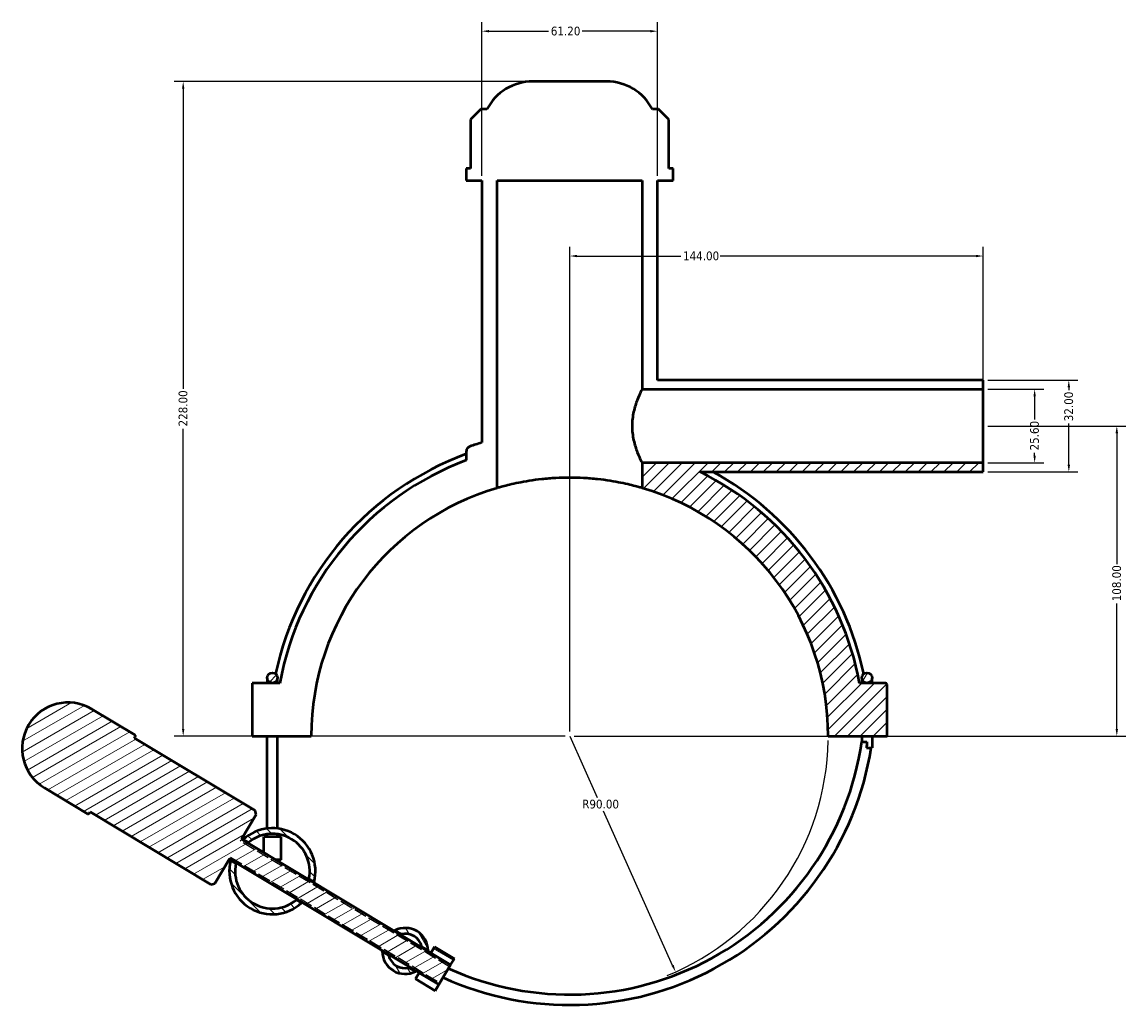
# Model space of a CAD drawing. Header units: millimetres. Extents: x 0 to 1104, y -8 to 1347.
# Tile 5 of 6: x 331 to 715, y 1005 to 1347. Entities that reach past the tile are written whole.
import ezdxf

# ---------------------------------------------------------------- set-up
doc = ezdxf.new("R2010")
doc.units = ezdxf.units.MM
doc.linetypes.add('DASHED', pattern=[0.2067, 0.1654, -0.0413])
for name, color, linetype, lineweight in [('Dimension (ANSI)', 7, 'Continuous', 25), ('Hatch (ANSI)', 7, 'Continuous', 18), ('Hidden Narrow (ANSI)', 7, 'DASHED', 25), ('Visible (ANSI)', 7, 'Continuous', 50)]:
    doc.layers.add(name, color=color, linetype=linetype, lineweight=lineweight)
doc.styles.add('Note Text (ANSI)', font='tahoma.ttf')
doc.dimstyles.new('Default - mm (ANSI)', dxfattribs={"dimtxt": 3.048, "dimasz": 2.5, "dimexe": 3.175, "dimexo": 1.6002, "dimgap": 0.8, "dimtad": 0, "dimtoh": 1, "dimrnd": 1e-08, "dimzin": 4, "dimdsep": 46, "dimtxsty": 'Note Text (ANSI)', "dimcen": 0.09, "dimdle": 10, "dimclrd": 256, "dimclre": 256, "dimclrt": 256, "dimadec": 1, "dimazin": 1, "dimtfac": 1, "dimtofl": 0, "dimtmove": 0, "dimatfit": 3, "dimfxl": 1, "dimtolj": 1, "dimtzin": 4, "dimlwd": -1, "dimlwe": -1, "dimarcsym": 0})

# ---------------------------------------------------------------- blocks, each defined once
blk = doc.blocks.new('*D7')
at = {"layer": 'Defpoints', "color": 0, "transparency": 16777216}
for p in [(521.18, 1098.27), (558.05, 1016.17)]:
    blk.add_point(p, dxfattribs=at)
at = {"layer": 'Dimension (ANSI)', "transparency": 16777216}
for p, q in [((521.18, 1098.27), (530.75, 1076.94)), ((557.02, 1018.45), (532.9, 1072.17))]:
    blk.add_line(p, q, dxfattribs=at)
blk.add_arc((521.18, 1098.27), 90, 292.1643, 359.0131, dxfattribs=at)
blk.add_solid([(557.4, 1018.62), (556.64, 1018.28), (558.05, 1016.17)], dxfattribs=at)
at = {"layer": 'Dimension (ANSI)', "transparency": 16777216, "insert": (525.55, 1076.14), "char_height": 3.048, "attachment_point": 1, "style": 'Note Text (ANSI)'}
blk.add_mtext('\\A1;R90.00', dxfattribs=at)
blk = doc.blocks.new('*D8')
at = {"layer": 'Defpoints', "color": 0, "transparency": 16777216}
for p in [(665.18, 1206.27), (521.18, 1098.27), (711.66, 1098.27)]:
    blk.add_point(p, dxfattribs=at)
at = {"layer": 'Dimension (ANSI)', "transparency": 16777216}
for p, q in [((666.78, 1206.27), (714.83, 1206.27)), ((711.66, 1203.77), (711.66, 1158.11)), ((711.66, 1100.77), (711.66, 1144.43)), ((522.78, 1098.27), (714.83, 1098.27))]:
    blk.add_line(p, q, dxfattribs=at)
for points in [[(711.24, 1203.77), (712.08, 1203.77), (711.66, 1206.27)], [(711.24, 1100.77), (712.08, 1100.77), (711.66, 1098.27)]]:
    blk.add_solid(points, dxfattribs=at)
at = {"layer": 'Dimension (ANSI)', "transparency": 16777216, "insert": (710.07, 1145.23), "char_height": 3.048, "attachment_point": 1, "rotation": 90, "style": 'Note Text (ANSI)'}
blk.add_mtext('\\A1;108.00', dxfattribs=at)
blk = doc.blocks.new('*D9')
at = {"layer": 'Defpoints', "color": 0, "transparency": 16777216}
for p in [(665.18, 1219.07), (665.18, 1193.47), (683.05, 1193.47)]:
    blk.add_point(p, dxfattribs=at)
at = {"layer": 'Dimension (ANSI)', "transparency": 16777216}
for p, q in [((666.78, 1219.07), (686.23, 1219.07)), ((683.05, 1216.57), (683.05, 1208.59)), ((683.05, 1195.97), (683.05, 1196.96)), ((666.78, 1193.47), (686.23, 1193.47))]:
    blk.add_line(p, q, dxfattribs=at)
for points in [[(682.63, 1216.57), (683.47, 1216.57), (683.05, 1219.07)], [(682.63, 1195.97), (683.47, 1195.97), (683.05, 1193.47)]]:
    blk.add_solid(points, dxfattribs=at)
at = {"layer": 'Dimension (ANSI)', "transparency": 16777216, "insert": (681.46, 1197.76), "char_height": 3.048, "attachment_point": 1, "rotation": 90, "style": 'Note Text (ANSI)'}
blk.add_mtext('\\A1;25.60', dxfattribs=at)
blk = doc.blocks.new('*D10')
at = {"layer": 'Defpoints', "color": 0, "transparency": 16777216}
for p in [(665.18, 1222.27), (694.95, 1222.27), (665.18, 1190.27)]:
    blk.add_point(p, dxfattribs=at)
at = {"layer": 'Dimension (ANSI)', "transparency": 16777216}
for p, q in [((666.78, 1222.27), (698.13, 1222.27)), ((694.95, 1219.77), (694.95, 1218.79)), ((694.95, 1192.77), (694.95, 1207.13)), ((666.78, 1190.27), (698.13, 1190.27))]:
    blk.add_line(p, q, dxfattribs=at)
for points in [[(694.54, 1219.77), (695.37, 1219.77), (694.95, 1222.27)], [(694.54, 1192.77), (695.37, 1192.77), (694.95, 1190.27)]]:
    blk.add_solid(points, dxfattribs=at)
at = {"layer": 'Dimension (ANSI)', "transparency": 16777216, "insert": (693.37, 1207.93), "char_height": 3.048, "attachment_point": 1, "rotation": 90, "style": 'Note Text (ANSI)'}
blk.add_mtext('\\A1;32.00', dxfattribs=at)
blk = doc.blocks.new('*D11')
at = {"layer": 'Defpoints', "color": 0, "transparency": 16777216}
for p in [(490.58, 1343.77), (490.58, 1291.77), (551.78, 1291.77)]:
    blk.add_point(p, dxfattribs=at)
at = {"layer": 'Dimension (ANSI)', "transparency": 16777216}
for p, q in [((490.58, 1293.37), (490.58, 1346.94)), ((551.78, 1293.37), (551.78, 1346.94)), ((493.08, 1343.77), (513.81, 1343.77)), ((549.28, 1343.77), (525.49, 1343.77))]:
    blk.add_line(p, q, dxfattribs=at)
for points in [[(493.08, 1344.18), (493.08, 1343.35), (490.58, 1343.77)], [(549.28, 1344.18), (549.28, 1343.35), (551.78, 1343.77)]]:
    blk.add_solid(points, dxfattribs=at)
at = {"layer": 'Dimension (ANSI)', "transparency": 16777216, "insert": (514.61, 1345.35), "char_height": 3.048, "attachment_point": 1, "style": 'Note Text (ANSI)'}
blk.add_mtext('\\A1;61.20', dxfattribs=at)
blk = doc.blocks.new('*D12')
at = {"layer": 'Defpoints', "color": 0, "transparency": 16777216}
for p in [(508.33, 1326.27), (386.62, 1098.27), (521.18, 1098.27)]:
    blk.add_point(p, dxfattribs=at)
at = {"layer": 'Dimension (ANSI)', "transparency": 16777216}
for p, q in [((506.73, 1326.27), (383.44, 1326.27)), ((386.62, 1323.77), (386.62, 1219.23)), ((386.62, 1100.77), (386.62, 1205.31)), ((519.58, 1098.27), (383.44, 1098.27))]:
    blk.add_line(p, q, dxfattribs=at)
for points in [[(386.2, 1323.77), (387.03, 1323.77), (386.62, 1326.27)], [(386.2, 1100.77), (387.03, 1100.77), (386.62, 1098.27)]]:
    blk.add_solid(points, dxfattribs=at)
at = {"layer": 'Dimension (ANSI)', "transparency": 16777216, "insert": (385.02, 1206.11), "char_height": 3.048, "attachment_point": 1, "rotation": 90, "style": 'Note Text (ANSI)'}
blk.add_mtext('\\A1;228.00', dxfattribs=at)
blk = doc.blocks.new('*D13')
at = {"layer": 'Defpoints', "color": 0, "transparency": 16777216}
for p in [(521.18, 1265.47), (665.18, 1219.07), (521.18, 1098.27)]:
    blk.add_point(p, dxfattribs=at)
at = {"layer": 'Dimension (ANSI)', "transparency": 16777216}
for p, q in [((521.18, 1099.87), (521.18, 1268.64)), ((665.18, 1220.67), (665.18, 1268.64)), ((523.68, 1265.47), (559.84, 1265.47)), ((662.68, 1265.47), (573.52, 1265.47))]:
    blk.add_line(p, q, dxfattribs=at)
for points in [[(523.68, 1265.88), (523.68, 1265.05), (521.18, 1265.47)], [(662.68, 1265.88), (662.68, 1265.05), (665.18, 1265.47)]]:
    blk.add_solid(points, dxfattribs=at)
at = {"layer": 'Dimension (ANSI)', "transparency": 16777216, "insert": (560.64, 1267.05), "char_height": 3.048, "attachment_point": 1, "style": 'Note Text (ANSI)'}
blk.add_mtext('\\A1;144.00', dxfattribs=at)

msp = doc.modelspace()

# ---------------------------------------------------------------- hatches: boundary and pattern name
at = {"layer": 'Hatch (ANSI)'}
h = msp.add_hatch(dxfattribs=at)
h.set_pattern_fill('ANSI31', color=256, scale=25.4, style=0)
h.set_pattern_definition([(45, (0, 0), (-2.245064, 2.245064), [])])
edge = h.paths.add_edge_path()
edge.add_ellipse((631.176, 1116.267), major_axis=(0, 0.5), ratio=1, start_angle=270, end_angle=360)
edge.add_line((631.176, 1116.767), (622.094, 1116.767))
edge.add_ellipse((521.176, 1098.267), major_axis=(-18.5, 100.918), ratio=1, start_angle=270, end_angle=323.33791)
edge.add_line((566.594, 1190.267), (665.176, 1190.267))
edge.add_line((665.176, 1190.267), (665.176, 1193.467))
edge.add_line((665.176, 1193.467), (546.376, 1193.467))
edge.add_line((546.376, 1193.467), (546.376, 1184.667))
edge.add_ellipse((521.176, 1098.267), major_axis=(86.4, -25.2), ratio=1, start_angle=16.29204, end_angle=90, ccw=False)
edge.add_line((611.176, 1098.317), (631.676, 1098.317))
edge.add_line((631.676, 1098.317), (631.676, 1116.267))
edge = h.paths.add_edge_path()
edge.add_ellipse((417.676, 1118.567), major_axis=(0, 1.8), ratio=1, start_angle=0, end_angle=360)
h = msp.add_hatch(dxfattribs=at)
h.set_pattern_fill('ANSI31', color=256, scale=25.4, angle=14.99998, style=0)
h.set_pattern_definition([(59.99998, (0, 0), (-2.74963, 1.587501), [])])
edge = h.paths.add_edge_path()
edge.add_ellipse((624.676, 1118.567), major_axis=(0, 1.8), ratio=1, start_angle=0, end_angle=360)
h = msp.add_hatch(dxfattribs=at)
h.set_pattern_fill('ANSI31', color=256, scale=25.4, angle=-14.99998, style=0)
h.set_pattern_definition([(30.00002, (0, 0), (-1.587501, 2.74963), [])])
edge = h.paths.add_edge_path()
edge.add_line((396.236, 1046.618), (397.608, 1046.96))
edge.add_line((397.608, 1046.96), (402.758, 1055.532))
edge.add_line((402.758, 1055.532), (468.76, 1015.874))
edge.add_line((468.76, 1015.874), (475.618, 1011.753))
edge.add_line((475.618, 1011.753), (479.738, 1018.611))
edge.add_line((479.738, 1018.611), (472.881, 1022.731))
edge.add_line((472.881, 1022.731), (406.879, 1062.389))
edge.add_line((406.879, 1062.389), (412.029, 1070.961))
edge.add_line((412.029, 1070.961), (411.687, 1072.333))
edge.add_line((411.687, 1072.333), (369.686, 1097.57))
edge.add_line((369.686, 1097.57), (369.943, 1097.998))
edge.add_ellipse((369.515, 1098.256), major_axis=(0.258, 0.429), ratio=1, start_angle=270, end_angle=360)
edge.add_line((369.772, 1098.684), (354.772, 1107.698))
edge.add_ellipse((346.531, 1093.983), major_axis=(8.241, 13.715), ratio=1, start_angle=0, end_angle=180)
edge.add_line((338.291, 1080.268), (353.291, 1071.255))
edge.add_ellipse((353.549, 1071.684), major_axis=(0.429, -0.258), ratio=1, start_angle=270, end_angle=360)
edge.add_line((353.977, 1071.426), (354.235, 1071.855))
edge.add_line((354.235, 1071.855), (396.236, 1046.618))
h = msp.add_hatch(dxfattribs=at)
h.set_pattern_fill('ANSI31', color=256, scale=25.4, angle=90.00021, style=0)
h.set_pattern_definition([(135.0002, (0, 0), (-2.245056, -2.245072), [])])
edge = h.paths.add_edge_path()
edge.add_line((404.956, 1053.919), (403.157, 1055.001))
edge.add_ellipse((417.676, 1051.235), major_axis=(-14.52, 3.766), ratio=1, start_angle=0, end_angle=147.0815)
edge.add_line((427.818, 1040.183), (426.018, 1041.264))
edge.add_ellipse((417.676, 1051.235), major_axis=(-9.971, -8.342), ratio=1, start_angle=308.16425, end_angle=450, ccw=False)
edge = h.paths.add_edge_path()
edge.add_line((407.534, 1062.287), (409.334, 1061.205))
edge.add_ellipse((417.676, 1051.235), major_axis=(9.971, 8.342), ratio=1, start_angle=308.16425, end_angle=450, ccw=False)
edge.add_line((430.396, 1048.55), (432.196, 1047.469))
edge.add_ellipse((417.676, 1051.235), major_axis=(3.766, 14.52), ratio=1, start_angle=270, end_angle=417.0815)
h = msp.add_hatch(dxfattribs=at)
h.set_pattern_fill('ANSI31', color=256, scale=25.4, angle=75.00018, style=0)
h.set_pattern_definition([(120.00018, (0, 0), (-2.749626, -1.587508), [])])
edge = h.paths.add_edge_path()
edge.add_line((469.72, 1024.922), (471.9, 1023.612))
edge.add_ellipse((463.901, 1023.46), major_axis=(-0.152, 7.999), ratio=1, start_angle=270, end_angle=385.8201)
edge.add_line((460.28, 1030.594), (462.46, 1029.284))
edge.add_ellipse((463.901, 1023.46), major_axis=(5.824, 1.441), ratio=1, start_angle=0.19894, end_angle=90, ccw=False)
edge = h.paths.add_edge_path()
edge.add_line((465.342, 1017.636), (467.522, 1016.326))
edge.add_ellipse((463.901, 1023.46), major_axis=(0.152, -7.999), ratio=1, start_angle=270, end_angle=385.8201, ccw=False)
edge.add_line((455.903, 1023.308), (458.082, 1021.998))
edge.add_ellipse((463.901, 1023.46), major_axis=(-5.824, -1.441), ratio=1, start_angle=0.19894, end_angle=90)
h = msp.add_hatch(dxfattribs=at)
h.set_pattern_fill('ANSI31', color=256, scale=25.4, angle=105.00025, style=0)
h.set_pattern_definition([(150.00025, (0, 0), (-1.587488, -2.7496375), [])])
h.paths.add_polyline_path([(472.881, 1022.731), (479.738, 1018.611), (481.023, 1020.75), (474.166, 1024.87)])
h.paths.add_polyline_path([(475.618, 1011.753), (468.76, 1015.874), (467.475, 1013.735), (474.333, 1009.615)])

# ---------------------------------------------------------------- linework, layer by layer
at = {"layer": 'Hidden Narrow (ANSI)', "ltscale": 1.416994}
for p, q in [((406.879, 1062.389), (406.496, 1061.751)), ((402.758, 1055.532), (403.142, 1056.169))]:
    msp.add_line(p, q, dxfattribs=at)
at = {"layer": 'Hidden Narrow (ANSI)', "ltscale": 27.414932}
for p, q in [((479.355, 1017.973), (406.496, 1061.751)), ((403.142, 1056.169), (476.001, 1012.391))]:
    msp.add_line(p, q, dxfattribs=at)
at = {"layer": 'Visible (ANSI)'}
for p, q in [((534.025, 1326.267), (508.327, 1326.267)), ((490.259, 1316.607), (486.659, 1313.007)), ((492.376, 1316.607), (490.259, 1316.607)), ((552.093, 1316.607), (549.976, 1316.607)), ((555.693, 1313.007), (552.093, 1316.607)), ((486.659, 1313.007), (486.659, 1295.907)), ((555.693, 1295.907), (555.693, 1313.007)), ((486.659, 1295.907), (485.176, 1295.907)), ((485.176, 1295.907), (485.176, 1291.767)), ((557.176, 1295.907), (555.693, 1295.907)), ((557.176, 1291.767), (557.176, 1295.907)), ((485.176, 1291.767), (490.576, 1291.767)), ((490.576, 1291.767), (490.576, 1200.489)), ((495.976, 1184.667), (495.976, 1291.767)), ((495.976, 1291.767), (546.376, 1291.767)), ((546.376, 1291.767), (546.376, 1219.067)), ((551.776, 1222.267), (551.776, 1291.767)), ((551.776, 1291.767), (557.176, 1291.767)), ((665.176, 1222.267), (551.776, 1222.267)), ((665.176, 1219.067), (665.176, 1222.267)), ((546.376, 1219.067), (665.176, 1219.067)), ((665.176, 1193.467), (665.176, 1219.067)), ((485.176, 1197.44), (485.176, 1194.344)), ((665.176, 1193.467), (546.376, 1193.467)), ((546.376, 1193.467), (546.376, 1184.667)), ((665.176, 1190.267), (665.176, 1193.467)), ((566.594, 1190.267), (665.176, 1190.267)), ((415.876, 1118.567), (415.876, 1116.767)), ((419.476, 1116.767), (419.476, 1118.567)), ((622.876, 1118.567), (622.876, 1116.767)), ((626.476, 1116.767), (626.476, 1118.567)), ((417.676, 1116.767), (410.676, 1116.767)), ((410.676, 1116.767), (410.676, 1098.317)), ((420.258, 1116.767), (417.676, 1116.767)), ((631.176, 1116.767), (622.094, 1116.767)), ((631.676, 1098.317), (631.676, 1116.267)), ((369.772, 1098.684), (354.772, 1107.698)), ((369.686, 1097.57), (369.943, 1097.998)), ((411.687, 1072.333), (369.686, 1097.57)), ((410.676, 1098.317), (431.176, 1098.317)), ((415.876, 1066.126), (415.876, 1098.317)), ((419.476, 1066.126), (419.476, 1098.317)), ((611.176, 1098.317), (631.676, 1098.317)), ((622.876, 1098.317), (622.876, 1096.375)), ((626.476, 1098.317), (626.476, 1094.206)), ((624.521, 1094.206), (626.476, 1094.206)), ((338.291, 1080.268), (353.291, 1071.255)), ((412.029, 1070.961), (411.687, 1072.333)), ((353.977, 1071.426), (354.235, 1071.855)), ((354.235, 1071.855), (396.236, 1046.618)), ((406.879, 1062.389), (412.029, 1070.961)), ((479.738, 1018.611), (406.879, 1062.389)), ((407.534, 1062.287), (409.334, 1061.205)), ((420.676, 1063.235), (414.676, 1063.235)), ((414.676, 1057.704), (414.676, 1063.235)), ((415.876, 1063.235), (415.876, 1064.11)), ((419.476, 1063.235), (419.476, 1064.11)), ((420.676, 1055.235), (420.676, 1063.235)), ((397.608, 1046.96), (402.758, 1055.532)), ((402.758, 1055.532), (475.618, 1011.753)), ((404.956, 1053.919), (403.157, 1055.001)), ((420.676, 1055.235), (418.785, 1055.235)), ((396.236, 1046.618), (397.608, 1046.96)), ((430.396, 1048.55), (432.196, 1047.469)), ((427.818, 1040.183), (426.018, 1041.264)), ((460.28, 1030.594), (462.46, 1029.284)), ((455.903, 1023.308), (458.082, 1021.998)), ((469.72, 1024.922), (471.9, 1023.612)), ((474.166, 1024.87), (472.881, 1022.731)), ((472.881, 1022.731), (479.738, 1018.611)), ((481.023, 1020.75), (474.166, 1024.87)), ((475.618, 1011.753), (479.738, 1018.611)), ((479.738, 1018.611), (481.023, 1020.75)), ((465.342, 1017.636), (467.522, 1016.326)), ((468.76, 1015.874), (467.475, 1013.735)), ((475.618, 1011.753), (468.76, 1015.874)), ((467.475, 1013.735), (474.333, 1009.615)), ((474.333, 1009.615), (475.618, 1011.753))]:
    msp.add_line(p, q, dxfattribs=at)
for centre in [(417.676, 1118.567), (624.676, 1118.567)]:
    msp.add_circle(centre, 1.8, dxfattribs=at)
for centre, radius, start, end in [((508.327, 1308.267), 18, 90, 152.39759), ((534.025, 1308.267), 18, 27.60241, 90), ((521.176, 1098.267), 106.704, 106.66496, 109.02692), ((521.176, 1098.267), 104.652, 110.1206, 168.02926), ((521.176, 1098.267), 102.6, 110.54098, 169.61207), ((521.176, 1098.267), 102.6, 10.38793, 63.72584), ((521.176, 1098.267), 104.652, 11.97074, 61.53448), ((521.176, 1098.267), 90, 106.2602, 179.96817), ((521.176, 1098.267), 90, 0.03183, 73.7398), ((631.176, 1116.267), 0.5, 0, 90), ((346.531, 1093.983), 16, 59, 239), ((369.515, 1098.256), 0.5, 329, 59), ((521.176, 1111.015), 102.748, 245.74756, 351.80839), ((521.176, 1111.015), 106.348, 245.51814, 350.90599), ((353.549, 1071.684), 0.5, 239, 329), ((417.676, 1051.235), 15, 345.45925, 132.54075), ((417.676, 1051.235), 13, 348.08212, 129.91788), ((417.676, 1051.235), 15, 165.45925, 312.54075), ((417.676, 1051.235), 13, 168.08212, 309.91788), ((463.901, 1023.46), 8, 1.08995, 116.91005), ((463.901, 1023.46), 6, 14.09947, 103.90053), ((463.901, 1023.46), 8, 181.08995, 296.91005), ((463.901, 1023.46), 6, 194.09947, 283.90053)]:
    msp.add_arc(centre, radius, start, end, dxfattribs=at)
for points, knots in [([(546.376, 1219.067), (546.376, 1219.067), (546.335, 1218.987), (546.169, 1218.656), (546.044, 1218.404), (545.573, 1217.417), (545.125, 1216.436), (544.263, 1214.196), (543.787, 1212.778), (543.264, 1210.422), (543.122, 1209.599), (542.931, 1207.932), (542.883, 1207.089), (542.883, 1206.267)], [5.9086284, 5.9086284, 5.9086284, 5.9086284, 6.15446, 6.15446, 6.4002916, 6.4002916, 6.8919549, 6.8919549, 7.385063, 7.385063, 7.6316171, 7.6316171, 7.8781711, 7.8781711, 7.8781711, 7.8781711]), ([(542.883, 1206.267), (542.883, 1205.445), (542.931, 1204.602), (543.122, 1202.935), (543.264, 1202.112), (543.787, 1199.756), (544.263, 1198.337), (545.125, 1196.098), (545.573, 1195.117), (546.044, 1194.13), (546.169, 1193.878), (546.335, 1193.547), (546.376, 1193.467), (546.376, 1193.467)], [0, 0, 0, 0, 0.2465541, 0.2465541, 0.4931081, 0.4931081, 0.9862162, 0.9862162, 1.4778795, 1.4778795, 1.7237111, 1.7237111, 1.9695428, 1.9695428, 1.9695428, 1.9695428]), ([(486.389, 1199.141), (486.259, 1199.096), (486.134, 1199.036), (485.9, 1198.889), (485.792, 1198.802), (485.53, 1198.537), (485.4, 1198.34), (485.222, 1197.906), (485.176, 1197.674), (485.176, 1197.44)], [-0.22350099, -0.22350099, -0.22350099, -0.22350099, -0.1820665, -0.1820665, -0.14063201, -0.14063201, -0.07031601, -0.07031601, 0, 0, 0, 0]), ([(546.376, 1184.667), (546.376, 1184.667), (546.223, 1184.712), (545.581, 1184.896), (545.092, 1185.034), (543.804, 1185.379), (543.003, 1185.585), (541.156, 1186.026), (540.109, 1186.26), (537.881, 1186.71), (536.623, 1186.942), (533.879, 1187.377), (532.394, 1187.579), (529.292, 1187.914), (527.673, 1188.047), (524.41, 1188.224), (522.767, 1188.267), (519.585, 1188.267), (517.942, 1188.224), (514.68, 1188.047), (513.06, 1187.914), (509.958, 1187.579), (508.473, 1187.377), (505.73, 1186.942), (504.471, 1186.71), (502.243, 1186.26), (501.196, 1186.026), (499.349, 1185.585), (498.548, 1185.379), (497.26, 1185.034), (496.771, 1184.896), (496.129, 1184.712), (495.976, 1184.667), (495.976, 1184.667)], [7.6382396, 7.6382396, 7.6382396, 7.6382396, 8.115683, 8.115683, 8.5931263, 8.5931263, 9.0705696, 9.0705696, 9.5480129, 9.5480129, 10.0253496, 10.0253496, 10.5026862, 10.5026862, 10.9800228, 10.9800228, 11.4573595, 11.4573595, 11.9346961, 11.9346961, 12.4120327, 12.4120327, 12.8893694, 12.8893694, 13.366706, 13.366706, 13.8441493, 13.8441493, 14.3215926, 14.3215926, 14.799036, 14.799036, 15.2764793, 15.2764793, 15.2764793, 15.2764793]), ([(622.876, 1096.375), (622.876, 1096.375), (622.876, 1096.375), (622.88, 1096.375), (622.929, 1096.371), (623.111, 1096.358), (623.243, 1096.349), (623.573, 1096.325), (623.769, 1096.311), (624.192, 1096.281), (624.415, 1096.265), (624.653, 1096.249), (624.664, 1096.248), (624.676, 1096.247)], [0.28048835, 0.28048835, 0.28048835, 0.28048835, 0.2832116, 0.2832116, 0.35324327, 0.35324327, 0.42304843, 0.42304843, 0.49300467, 0.49300467, 0.56092842, 0.56092842, 0.56445628, 0.56445628, 0.56445628, 0.56445628]), ([(624.676, 1096.247), (624.676, 1096.244), (624.676, 1096.241), (624.627, 1095.561), (624.576, 1094.883), (624.521, 1094.206)], [-0.00090914, -0.00090914, -0.00090914, -0.00090914, 0, 0, 0.20368859, 0.20368859, 0.20368859, 0.20368859]), ([(460.023, 1030.457), (460.03, 1030.461), (460.038, 1030.466), (460.197, 1030.553), (460.28, 1030.594), (460.28, 1030.594)], [2.58405597, 2.58405597, 2.58405597, 2.58405597, 2.59113763, 2.59113763, 2.73255572, 2.73255572, 2.73255572, 2.73255572]), ([(462.46, 1029.284), (462.46, 1029.284), (462.454, 1029.283), (462.431, 1029.277), (462.413, 1029.273), (462.341, 1029.254), (462.269, 1029.235), (462.163, 1029.203), (462.146, 1029.197), (462.128, 1029.192)], [2.71285319, 2.71285319, 2.71285319, 2.71285319, 2.74554579, 2.74554579, 2.77904175, 2.77904175, 2.84804552, 2.84804552, 2.86067755, 2.86067755, 2.86067755, 2.86067755]), ([(455.903, 1023.308), (455.903, 1023.308), (455.9, 1023.38), (455.901, 1023.542), (455.902, 1023.57), (455.902, 1023.6)], [1.36555176, 1.36555176, 1.36555176, 1.36555176, 1.49060044, 1.49060044, 1.51410017, 1.51410017, 1.51410017, 1.51410017]), ([(458.007, 1022.335), (458.037, 1022.178), (458.065, 1022.068), (458.08, 1022.006), (458.082, 1021.998), (458.082, 1021.998)], [3.9215224, 3.9215224, 3.9215224, 3.9215224, 4.03293446, 4.03293446, 4.07159792, 4.07159792, 4.07159792, 4.07159792]), ([(469.795, 1024.585), (469.774, 1024.691), (469.755, 1024.776), (469.728, 1024.892), (469.72, 1024.922), (469.72, 1024.922)], [1.40333324, 1.40333324, 1.40333324, 1.40333324, 1.47990954, 1.47990954, 1.55748292, 1.55748292, 1.55748292, 1.55748292]), ([(471.9, 1023.612), (471.9, 1023.612), (471.9, 1023.606), (471.9, 1023.573), (471.901, 1023.531), (471.901, 1023.43), (471.901, 1023.379), (471.9, 1023.32)], [3.95404173, 3.95404173, 3.95404173, 3.95404173, 3.98998268, 3.98998268, 4.05559366, 4.05559366, 4.10169441, 4.10169441, 4.10169441, 4.10169441]), ([(465.342, 1017.636), (465.342, 1017.636), (465.372, 1017.643), (465.488, 1017.673), (465.572, 1017.696), (465.674, 1017.728)], [0.18695753, 0.18695753, 0.18695753, 0.18695753, 0.26263614, 0.26263614, 0.33750344, 0.33750344, 0.33750344, 0.33750344]), ([(467.78, 1016.463), (467.647, 1016.389), (467.56, 1016.346), (467.525, 1016.328), (467.522, 1016.326), (467.522, 1016.326)], [5.17076787, 5.17076787, 5.17076787, 5.17076787, 5.29065551, 5.29065551, 5.31908224, 5.31908224, 5.31908224, 5.31908224])]:
    msp.add_open_spline(points, degree=3, knots=knots, dxfattribs=at)
for points in [[(407.344, 1062.109), (407.47, 1062.229), (407.534, 1062.287), (407.534, 1062.287)], [(409.334, 1061.205), (409.334, 1061.205), (409.266, 1061.149), (409.133, 1061.034)], [(403.157, 1055.001), (403.157, 1055.001), (403.177, 1055.085), (403.224, 1055.252)], [(405.013, 1054.177), (404.973, 1054.006), (404.956, 1053.919), (404.956, 1053.919)], [(430.339, 1048.293), (430.379, 1048.463), (430.396, 1048.55), (430.396, 1048.55)], [(432.196, 1047.469), (432.196, 1047.469), (432.175, 1047.384), (432.128, 1047.217)], [(426.018, 1041.264), (426.018, 1041.264), (426.087, 1041.32), (426.219, 1041.436)], [(428.008, 1040.36), (427.883, 1040.241), (427.818, 1040.183), (427.818, 1040.183)]]:
    msp.add_open_spline(points, degree=3, dxfattribs=at)

# ---------------------------------------------------------------- dimensions: what is measured, and where the dimension line sits
at = {"layer": 'Dimension (ANSI)'}
dim = msp.add_linear_dim(base=(490.576, 1343.767), p1=(551.776, 1291.767), p2=(490.576, 1291.767), dimstyle='Default - mm (ANSI)', override={"dimgap": 0.8, "dimtoh": 0, "dimdec": 2, "dimtol": 0, "dimlim": 0, "dimtp": 0, "dimtm": 0, "dimtdec": 2, "dimatfit": 1}, dxfattribs=at)
dim.commit()
dim.dimension.update_dxf_attribs({"geometry": '*D11', "text_midpoint": (519.646, 1343.767), "dimtype": 160})
for base, p1, p2, angle, picture, middle in [((386.616, 1098.267), (508.327, 1326.267), (521.176, 1098.267), 90, '*D12', (386.616, 1212.267)), ((521.176, 1265.467), (665.176, 1219.067), (521.176, 1098.267), 180, '*D13', (566.676, 1265.467)), ((694.954, 1222.267), (665.176, 1190.267), (665.176, 1222.267), 270, '*D10', (694.954, 1212.958)), ((683.05, 1193.467), (665.176, 1219.067), (665.176, 1193.467), 270, '*D9', (683.05, 1202.776)), ((711.659, 1098.267), (665.176, 1206.267), (521.176, 1098.267), 90, '*D8', (711.659, 1151.267))]:
    dim = msp.add_linear_dim(base=base, p1=p1, p2=p2, angle=angle, dimstyle='Default - mm (ANSI)', override={"dimgap": 0.8, "dimtoh": 0, "dimdec": 2, "dimtol": 0, "dimlim": 0, "dimtp": 0, "dimtm": 0, "dimtdec": 2, "dimatfit": 1}, dxfattribs=at)
    dim.commit()
    dim.dimension.update_dxf_attribs({"geometry": picture, "text_midpoint": middle, "dimtype": 160})
dim = msp.add_radius_dim(center=(521.176, 1098.267), mpoint=(558.049, 1016.167), dimstyle='Default - mm (ANSI)', override={"dimgap": 0.8, "dimtih": 1, "dimdec": 2, "dimlfac": 1, "dimcen": 0, "dimdle": 0, "dimtol": 0, "dimlim": 0, "dimtp": 0, "dimtm": 0, "dimtdec": 2, "dimtmove": 2}, dxfattribs=at)
dim.commit()
dim.dimension.update_dxf_attribs({"geometry": '*D7', "text_midpoint": (531.824, 1074.558), "dimtype": 164})

doc.saveas('drawing.dxf')
